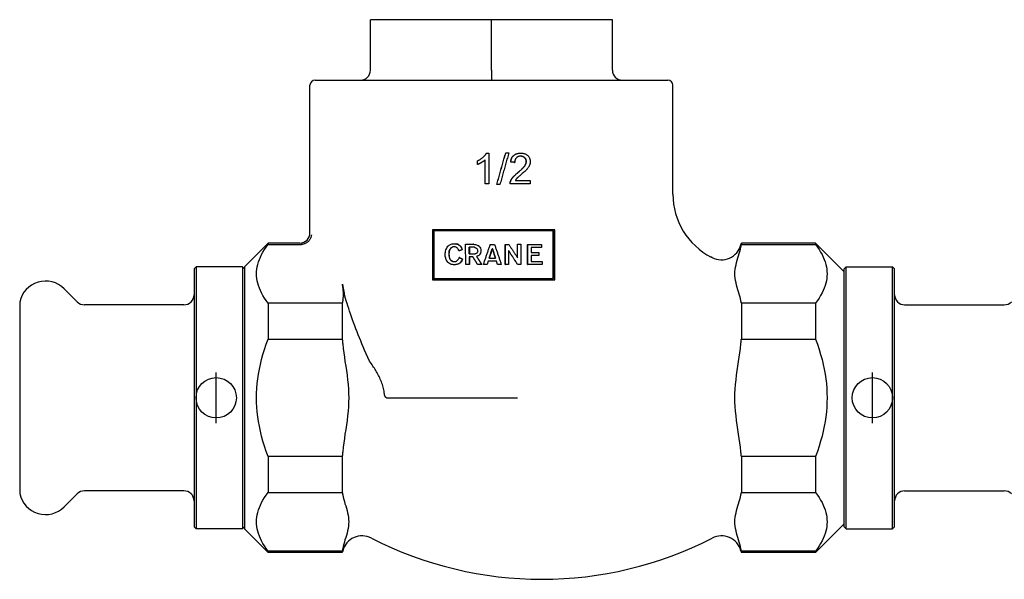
# Model space of a CAD drawing. Header units: millimetres. Extents: x -81 to 3515, y 47 to 334.
# Tile 1 of 3: x 131 to 228, y 193 to 248. Entities that reach past the tile are written whole.
import ezdxf

# ---------------------------------------------------------------- set-up
doc = ezdxf.new("R2010")
doc.units = ezdxf.units.MM
doc.layers.add('DETAIL', color=2, linetype='Continuous')
doc.layers.add('ORIGIN', color=6, linetype='Continuous')

msp = doc.modelspace()

# ---------------------------------------------------------------- linework, layer by layer
at = {"layer": 'DETAIL'}
for p, q in [((177.354, 248.164), (165.354, 248.164)), ((165.354, 243.164), (165.354, 248.164)), ((189.354, 248.164), (177.354, 248.164)), ((177.354, 243.164), (177.354, 248.164)), ((189.354, 243.164), (189.354, 248.164)), ((177.354, 243.164), (177.354, 242.164)), ((159.354, 227.014), (159.354, 241.664)), ((159.854, 242.164), (194.854, 242.164)), ((195.354, 230.856), (195.354, 241.664)), ((176.864, 234.933), (177.107, 234.933)), ((177.109, 234.933), (177.107, 234.933)), ((177.107, 234.933), (177.107, 231.871)), ((177.109, 234.933), (177.109, 231.871)), ((178.774, 234.972), (178.782, 234.972)), ((178.782, 234.972), (179.085, 234.972)), ((180.251, 234.933), (180.267, 234.933)), ((175.98, 233.805), (175.98, 234.168)), ((175.987, 233.805), (175.98, 233.805)), ((176.731, 231.871), (176.731, 234.256)), ((179.269, 234.052), (179.28, 234.052)), ((179.653, 234.012), (179.665, 234.012)), ((177.107, 231.871), (176.731, 231.871)), ((177.109, 231.871), (177.107, 231.871)), ((177.892, 231.82), (177.895, 231.82)), ((178.199, 231.82), (177.895, 231.82)), ((179.2, 231.871), (179.21, 231.871)), ((181.21, 231.871), (179.21, 231.871)), ((179.244, 232.132), (179.254, 232.132)), ((179.73, 232.232), (181.21, 232.232)), ((181.21, 232.232), (181.21, 231.871)), ((171.499, 227.328), (171.499, 222.38)), ((183.635, 227.328), (171.499, 227.328)), ((183.53, 227.216), (171.596, 227.216)), ((171.596, 222.491), (171.596, 227.216)), ((171.628, 227.216), (171.628, 222.491)), ((183.496, 222.491), (183.496, 227.216)), ((183.53, 227.216), (183.53, 222.491)), ((183.635, 222.38), (183.635, 227.328)), ((152.854, 223.664), (155.204, 226.014)), ((155.204, 226.014), (155.204, 225.877)), ((158.354, 226.014), (155.204, 226.014)), ((155.204, 225.877), (158.48, 225.877)), ((172.976, 225.616), (173.035, 225.692)), ((173.035, 225.692), (173.093, 225.752)), ((173.093, 225.752), (173.152, 225.804)), ((173.152, 225.804), (173.219, 225.847)), ((173.219, 225.847), (173.294, 225.881)), ((173.294, 225.881), (173.37, 225.915)), ((173.37, 225.915), (173.453, 225.932)), ((173.453, 225.932), (173.546, 225.941)), ((173.546, 225.941), (173.647, 225.949)), ((173.668, 225.949), (173.647, 225.949)), ((173.647, 225.949), (173.748, 225.941)), ((173.668, 225.949), (173.768, 225.941)), ((173.748, 225.941), (173.841, 225.932)), ((173.768, 225.941), (173.86, 225.932)), ((173.86, 225.932), (173.841, 225.932)), ((173.841, 225.932), (173.925, 225.915)), ((173.86, 225.932), (173.944, 225.915)), ((173.944, 225.915), (173.925, 225.915)), ((173.925, 225.915), (174.002, 225.889)), ((173.944, 225.915), (174.02, 225.889)), ((174.02, 225.889), (174.002, 225.889)), ((174.002, 225.889), (174.069, 225.855)), ((174.02, 225.889), (174.087, 225.855)), ((174.087, 225.855), (174.069, 225.855)), ((174.069, 225.855), (174.137, 225.812)), ((174.087, 225.855), (174.155, 225.812)), ((174.155, 225.812), (174.137, 225.812)), ((174.137, 225.812), (174.205, 225.761)), ((174.155, 225.812), (174.222, 225.761)), ((174.222, 225.761), (174.205, 225.761)), ((174.205, 225.761), (174.264, 225.701)), ((174.222, 225.761), (174.281, 225.701)), ((174.281, 225.701), (174.264, 225.701)), ((174.264, 225.701), (174.324, 225.624)), ((174.281, 225.701), (174.341, 225.624)), ((174.808, 223.887), (174.8, 225.889)), ((174.8, 225.889), (175.56, 225.889)), ((175.57, 225.889), (175.56, 225.889)), ((175.56, 225.889), (175.672, 225.881)), ((175.57, 225.889), (175.681, 225.881)), ((175.681, 225.881), (175.672, 225.881)), ((175.672, 225.881), (175.766, 225.872)), ((175.681, 225.881), (175.775, 225.872)), ((175.775, 225.872), (175.766, 225.872)), ((175.766, 225.872), (175.86, 225.847)), ((175.775, 225.872), (175.868, 225.847)), ((175.868, 225.847), (175.86, 225.847)), ((175.86, 225.847), (175.937, 225.812)), ((175.868, 225.847), (175.945, 225.812)), ((175.937, 225.812), (176.015, 225.778)), ((175.945, 225.812), (176.022, 225.778)), ((176.022, 225.778), (176.015, 225.778)), ((176.015, 225.778), (176.083, 225.727)), ((176.022, 225.778), (176.09, 225.727)), ((176.09, 225.727), (176.083, 225.727)), ((176.083, 225.727), (176.144, 225.667)), ((176.09, 225.727), (176.15, 225.667)), ((176.15, 225.667), (176.144, 225.667)), ((176.144, 225.667), (176.204, 225.598)), ((176.15, 225.667), (176.21, 225.598)), ((177.244, 225.881), (177.666, 225.881)), ((178.733, 223.887), (178.733, 225.881)), ((178.733, 225.881), (178.741, 225.881)), ((178.741, 225.881), (179.075, 225.881)), ((178.741, 223.887), (178.741, 225.881)), ((179.932, 224.584), (179.932, 225.889)), ((179.932, 225.889), (179.946, 225.889)), ((179.946, 224.563), (179.946, 225.889)), ((179.946, 225.889), (180.278, 225.889)), ((180.278, 225.889), (180.278, 223.887)), ((180.944, 223.878), (180.944, 225.881)), ((180.944, 225.881), (180.964, 225.881)), ((180.964, 225.881), (182.31, 225.881)), ((180.964, 223.878), (180.964, 225.881)), ((182.31, 225.881), (182.31, 225.581)), ((202.107, 225.837), (202.154, 226.014)), ((202.154, 226.014), (202.154, 225.877)), ((209.504, 226.014), (202.154, 226.014)), ((202.154, 225.877), (209.504, 225.877)), ((209.504, 226.014), (209.504, 225.877)), ((212.354, 223.164), (209.504, 226.014)), ((172.768, 224.905), (172.776, 225.008)), ((172.776, 224.7), (172.768, 224.905)), ((172.776, 225.008), (172.784, 225.119)), ((172.817, 224.52), (172.776, 224.7)), ((172.784, 225.119), (172.809, 225.222)), ((172.809, 225.222), (172.842, 225.325)), ((172.842, 225.325), (172.884, 225.427)), ((172.884, 225.427), (172.926, 225.521)), ((172.926, 225.521), (172.976, 225.616)), ((173.126, 225.034), (173.118, 224.896)), ((173.142, 224.896), (173.118, 224.896)), ((173.118, 224.896), (173.126, 224.76)), ((173.143, 225.162), (173.126, 225.034)), ((173.15, 225.034), (173.126, 225.034)), ((173.15, 224.76), (173.126, 224.76)), ((173.126, 224.76), (173.152, 224.614)), ((173.15, 225.034), (173.142, 224.896)), ((173.142, 224.896), (173.15, 224.76)), ((173.177, 225.273), (173.143, 225.162)), ((173.166, 225.162), (173.143, 225.162)), ((173.166, 225.162), (173.15, 225.034)), ((173.15, 224.76), (173.175, 224.614)), ((173.2, 225.273), (173.166, 225.162)), ((173.219, 225.367), (173.177, 225.273)), ((173.2, 225.273), (173.177, 225.273)), ((173.242, 225.367), (173.2, 225.273)), ((173.261, 225.436), (173.219, 225.367)), ((173.242, 225.367), (173.219, 225.367)), ((173.283, 225.436), (173.242, 225.367)), ((173.311, 225.496), (173.261, 225.436)), ((173.283, 225.436), (173.261, 225.436)), ((173.333, 225.496), (173.283, 225.436)), ((173.361, 225.538), (173.311, 225.496)), ((173.333, 225.496), (173.311, 225.496)), ((173.383, 225.538), (173.333, 225.496)), ((173.42, 225.581), (173.361, 225.538)), ((173.383, 225.538), (173.361, 225.538)), ((173.442, 225.581), (173.383, 225.538)), ((173.47, 225.607), (173.42, 225.581)), ((173.442, 225.581), (173.42, 225.581)), ((173.492, 225.607), (173.442, 225.581)), ((173.529, 225.624), (173.47, 225.607)), ((173.492, 225.607), (173.47, 225.607)), ((173.55, 225.624), (173.492, 225.607)), ((173.588, 225.641), (173.529, 225.624)), ((173.609, 225.641), (173.55, 225.624)), ((173.647, 225.641), (173.588, 225.641)), ((173.706, 225.641), (173.647, 225.641)), ((173.765, 225.624), (173.706, 225.641)), ((173.808, 225.616), (173.765, 225.624)), ((173.858, 225.598), (173.808, 225.616)), ((173.892, 225.573), (173.858, 225.598)), ((173.925, 225.547), (173.892, 225.573)), ((173.959, 225.53), (173.925, 225.547)), ((173.985, 225.504), (173.959, 225.53)), ((174.036, 225.444), (173.985, 225.504)), ((174.078, 225.385), (174.036, 225.444)), ((174.103, 225.316), (174.078, 225.385)), ((174.137, 225.239), (174.103, 225.316)), ((174.155, 225.239), (174.137, 225.239)), ((174.341, 225.624), (174.324, 225.624)), ((174.324, 225.624), (174.375, 225.538)), ((174.341, 225.624), (174.391, 225.538)), ((174.391, 225.538), (174.375, 225.538)), ((174.375, 225.538), (174.417, 225.436)), ((174.391, 225.538), (174.433, 225.436)), ((174.433, 225.436), (174.417, 225.436)), ((174.417, 225.436), (174.451, 225.342)), ((174.433, 225.436), (174.467, 225.342)), ((174.467, 225.342), (174.451, 225.342)), ((175.158, 224.939), (175.158, 225.59)), ((175.663, 225.59), (175.158, 225.59)), ((175.158, 224.939), (175.74, 224.939)), ((175.17, 225.59), (175.17, 224.939)), ((175.663, 225.59), (175.698, 225.581)), ((175.698, 225.581), (175.732, 225.573)), ((175.732, 225.573), (175.757, 225.564)), ((175.792, 224.948), (175.74, 224.939)), ((175.757, 225.564), (175.792, 225.547)), ((175.792, 225.547), (175.817, 225.53)), ((175.826, 224.965), (175.792, 224.948)), ((175.817, 225.53), (175.852, 225.513)), ((175.86, 224.982), (175.826, 224.965)), ((175.852, 225.513), (175.895, 225.47)), ((175.886, 224.999), (175.86, 224.982)), ((175.912, 225.016), (175.886, 224.999)), ((175.946, 224.708), (175.886, 224.691)), ((175.894, 224.691), (175.886, 224.691)), ((175.954, 224.708), (175.894, 224.691)), ((175.895, 225.47), (175.937, 225.41)), ((175.929, 225.042), (175.912, 225.016)), ((175.946, 225.059), (175.929, 225.042)), ((175.937, 225.41), (175.972, 225.342)), ((175.972, 225.102), (175.946, 225.059)), ((176.006, 224.734), (175.946, 224.708)), ((175.954, 224.708), (175.946, 224.708)), ((176.013, 224.734), (175.954, 224.708)), ((175.972, 225.342), (175.989, 225.273)), ((175.989, 225.145), (175.972, 225.102)), ((175.989, 225.273), (175.998, 225.205)), ((175.998, 225.205), (175.989, 225.145)), ((176.049, 224.76), (176.006, 224.734)), ((176.013, 224.734), (176.006, 224.734)), ((176.056, 224.76), (176.013, 224.734)), ((176.092, 224.794), (176.049, 224.76)), ((176.056, 224.76), (176.049, 224.76)), ((176.099, 224.794), (176.056, 224.76)), ((176.135, 224.82), (176.092, 224.794)), ((176.099, 224.794), (176.092, 224.794)), ((176.142, 224.82), (176.099, 224.794)), ((176.169, 224.854), (176.135, 224.82)), ((176.142, 224.82), (176.135, 224.82)), ((176.176, 224.854), (176.142, 224.82)), ((176.195, 224.888), (176.169, 224.854)), ((176.176, 224.854), (176.169, 224.854)), ((176.201, 224.888), (176.176, 224.854)), ((176.221, 224.922), (176.195, 224.888)), ((176.201, 224.888), (176.195, 224.888)), ((176.227, 224.922), (176.201, 224.888)), ((176.21, 225.598), (176.204, 225.598)), ((176.204, 225.598), (176.264, 225.496)), ((176.21, 225.598), (176.27, 225.496)), ((176.255, 224.982), (176.221, 224.922)), ((176.227, 224.922), (176.221, 224.922)), ((176.261, 224.982), (176.227, 224.922)), ((176.281, 225.051), (176.255, 224.982)), ((176.261, 224.982), (176.255, 224.982)), ((176.287, 225.051), (176.261, 224.982)), ((176.27, 225.496), (176.264, 225.496)), ((176.264, 225.496), (176.298, 225.385)), ((176.27, 225.496), (176.304, 225.385)), ((176.307, 225.119), (176.281, 225.051)), ((176.313, 225.119), (176.287, 225.051)), ((176.304, 225.385), (176.298, 225.385)), ((176.298, 225.385), (176.315, 225.273)), ((176.304, 225.385), (176.321, 225.273)), ((176.315, 225.179), (176.307, 225.119)), ((176.313, 225.119), (176.307, 225.119)), ((176.321, 225.179), (176.313, 225.119)), ((176.321, 225.273), (176.315, 225.273)), ((176.315, 225.273), (176.315, 225.179)), ((176.321, 225.179), (176.315, 225.179)), ((176.321, 225.273), (176.321, 225.179)), ((177.141, 224.503), (177.434, 225.427)), ((177.354, 225.176), (177.142, 224.503)), ((177.477, 225.427), (177.434, 225.427)), ((177.767, 224.503), (177.476, 225.427)), ((177.477, 225.427), (177.769, 224.503)), ((179.066, 225.273), (179.066, 223.887)), ((182.31, 225.581), (181.301, 225.581)), ((181.301, 225.581), (181.301, 225.085)), ((181.301, 225.085), (182.061, 225.085)), ((182.061, 224.794), (181.301, 224.794)), ((181.301, 224.794), (181.301, 224.178)), ((182.061, 225.085), (182.061, 224.794)), ((172.876, 224.349), (172.817, 224.52)), ((173.035, 224.109), (172.959, 224.203)), ((173.11, 224.04), (173.035, 224.109)), ((173.202, 223.98), (173.11, 224.04)), ((173.175, 224.614), (173.152, 224.614)), ((173.152, 224.614), (173.194, 224.477)), ((173.175, 224.614), (173.217, 224.477)), ((173.217, 224.477), (173.194, 224.477)), ((173.194, 224.477), (173.252, 224.374)), ((173.294, 223.929), (173.202, 223.98)), ((173.217, 224.477), (173.275, 224.374)), ((173.275, 224.374), (173.252, 224.374)), ((173.252, 224.374), (173.286, 224.34)), ((173.275, 224.374), (173.308, 224.34)), ((173.308, 224.34), (173.286, 224.34)), ((173.286, 224.34), (173.319, 224.297)), ((173.386, 223.895), (173.294, 223.929)), ((173.308, 224.34), (173.342, 224.297)), ((173.342, 224.297), (173.319, 224.297)), ((173.319, 224.297), (173.361, 224.263)), ((173.342, 224.297), (173.383, 224.263)), ((173.383, 224.263), (173.361, 224.263)), ((173.361, 224.263), (173.411, 224.238)), ((173.383, 224.263), (173.433, 224.238)), ((173.479, 223.878), (173.386, 223.895)), ((173.433, 224.238), (173.411, 224.238)), ((173.411, 224.238), (173.47, 224.203)), ((173.433, 224.238), (173.492, 224.203)), ((173.492, 224.203), (173.47, 224.203)), ((173.47, 224.203), (173.521, 224.186)), ((173.58, 223.861), (173.479, 223.878)), ((173.492, 224.203), (173.542, 224.186)), ((173.542, 224.186), (173.521, 224.186)), ((173.521, 224.186), (173.588, 224.178)), ((173.542, 224.186), (173.609, 224.178)), ((173.664, 223.861), (173.58, 223.861)), ((173.588, 224.178), (173.656, 224.169)), ((173.609, 224.178), (173.676, 224.169)), ((173.656, 224.169), (173.723, 224.169)), ((173.748, 223.869), (173.664, 223.861)), ((173.685, 223.861), (173.664, 223.861)), ((173.768, 223.869), (173.685, 223.861)), ((173.723, 224.169), (173.782, 224.178)), ((173.824, 223.878), (173.748, 223.869)), ((173.768, 223.869), (173.748, 223.869)), ((173.844, 223.878), (173.768, 223.869)), ((173.782, 224.178), (173.833, 224.195)), ((173.909, 223.887), (173.824, 223.878)), ((173.833, 224.195), (173.883, 224.22)), ((173.928, 223.887), (173.844, 223.878)), ((173.883, 224.22), (173.925, 224.238)), ((173.985, 223.904), (173.909, 223.887)), ((173.928, 223.887), (173.909, 223.887)), ((173.925, 224.238), (173.968, 224.272)), ((174.003, 223.904), (173.928, 223.887)), ((173.968, 224.272), (174.002, 224.306)), ((174.052, 223.929), (173.985, 223.904)), ((174.003, 223.904), (173.985, 223.904)), ((174.002, 224.306), (174.036, 224.34)), ((174.071, 223.929), (174.003, 223.904)), ((174.036, 224.34), (174.086, 224.409)), ((174.12, 223.964), (174.052, 223.929)), ((174.071, 223.929), (174.052, 223.929)), ((174.138, 223.964), (174.071, 223.929)), ((174.086, 224.409), (174.12, 224.469)), ((174.12, 224.469), (174.146, 224.52)), ((174.188, 224.006), (174.12, 223.964)), ((174.138, 223.964), (174.12, 223.964)), ((174.205, 224.006), (174.138, 223.964)), ((174.146, 224.52), (174.171, 224.571)), ((174.189, 224.571), (174.171, 224.571)), ((174.239, 224.049), (174.188, 224.006)), ((174.205, 224.006), (174.188, 224.006)), ((174.256, 224.049), (174.205, 224.006)), ((174.324, 224.152), (174.239, 224.049)), ((174.256, 224.049), (174.239, 224.049)), ((174.341, 224.152), (174.256, 224.049)), ((174.392, 224.254), (174.324, 224.152)), ((174.341, 224.152), (174.324, 224.152)), ((174.408, 224.254), (174.341, 224.152)), ((174.442, 224.349), (174.392, 224.254)), ((174.408, 224.254), (174.392, 224.254)), ((174.458, 224.349), (174.408, 224.254)), ((174.485, 224.434), (174.442, 224.349)), ((174.458, 224.349), (174.442, 224.349)), ((174.501, 224.434), (174.458, 224.349)), ((174.501, 224.434), (174.485, 224.434)), ((175.158, 223.887), (174.808, 223.887)), ((175.517, 224.648), (175.158, 224.648)), ((175.158, 224.648), (175.158, 223.887)), ((175.17, 223.887), (175.158, 223.887)), ((175.17, 224.648), (175.17, 223.887)), ((176.393, 223.887), (175.98, 223.887)), ((176.398, 223.887), (176.393, 223.887)), ((176.935, 223.887), (176.565, 223.887)), ((177.038, 224.203), (176.935, 223.887)), ((176.937, 223.887), (176.935, 223.887)), ((177.039, 224.203), (176.937, 223.887)), ((177.864, 224.203), (177.038, 224.203)), ((177.141, 224.503), (177.769, 224.503)), ((177.955, 223.887), (177.861, 224.203)), ((177.958, 223.887), (177.864, 224.203)), ((177.955, 223.887), (177.958, 223.887)), ((178.328, 223.887), (177.958, 223.887)), ((178.733, 223.887), (178.741, 223.887)), ((179.066, 223.887), (178.741, 223.887)), ((179.941, 223.887), (179.955, 223.887)), ((180.278, 223.887), (179.955, 223.887)), ((180.944, 223.878), (180.964, 223.878)), ((182.376, 223.878), (180.964, 223.878)), ((181.301, 224.178), (182.376, 224.178)), ((182.376, 224.178), (182.376, 223.878)), ((147.854, 223.464), (148.054, 223.664)), ((147.854, 223.464), (147.854, 197.864)), ((148.054, 223.664), (148.054, 197.665)), ((152.654, 223.664), (148.054, 223.664)), ((152.654, 223.664), (152.654, 197.665)), ((152.854, 223.464), (152.654, 223.664)), ((152.854, 223.664), (152.854, 197.664)), ((212.354, 223.464), (212.554, 223.664)), ((212.354, 197.864), (212.354, 223.464)), ((212.554, 197.665), (212.554, 223.664)), ((212.554, 223.664), (217.154, 223.664)), ((217.154, 197.665), (217.154, 223.664)), ((217.354, 223.464), (217.154, 223.664)), ((217.354, 197.864), (217.354, 223.464)), ((171.499, 222.38), (183.635, 222.38)), ((171.596, 222.491), (183.53, 222.491)), ((136.261, 220.182), (134.972, 221.471)), ((130.554, 220.164), (130.554, 201.165)), ((146.854, 219.889), (136.968, 219.889)), ((155.204, 220.047), (155.204, 216.494)), ((162.554, 220.047), (155.204, 220.047)), ((162.554, 220.047), (162.554, 216.494)), ((202.154, 220.047), (202.154, 216.494)), ((209.504, 220.047), (202.154, 220.047)), ((209.504, 220.047), (209.504, 216.494)), ((218.354, 219.889), (228.24, 219.889)), ((155.204, 216.494), (162.554, 216.494)), ((202.154, 216.494), (209.504, 216.494)), ((166.954, 210.664), (178.577, 210.664)), ((178.577, 210.664), (179.956, 210.664)), ((155.204, 204.835), (155.204, 201.282)), ((162.554, 204.835), (155.204, 204.835)), ((162.554, 204.835), (162.554, 201.282)), ((202.154, 204.835), (202.154, 201.282)), ((209.504, 204.835), (202.154, 204.835)), ((209.504, 204.835), (209.504, 201.282)), ((146.854, 201.44), (136.968, 201.44)), ((155.204, 201.282), (162.554, 201.282)), ((202.154, 201.282), (209.504, 201.282)), ((218.354, 201.44), (228.24, 201.44)), ((136.261, 201.147), (134.972, 199.857)), ((147.854, 197.864), (148.054, 197.665)), ((152.654, 197.665), (148.054, 197.665)), ((152.854, 197.864), (152.654, 197.665)), ((152.854, 197.664), (155.204, 195.314)), ((212.354, 198.164), (209.504, 195.314)), ((212.354, 197.864), (212.554, 197.665)), ((212.554, 197.665), (217.154, 197.665)), ((217.354, 197.864), (217.154, 197.665)), ((155.204, 195.452), (155.204, 195.314)), ((162.554, 195.452), (155.204, 195.452)), ((162.602, 195.492), (162.554, 195.314)), ((162.554, 195.452), (162.554, 195.314)), ((202.107, 195.492), (202.154, 195.314)), ((202.154, 195.452), (202.154, 195.314)), ((209.504, 195.452), (202.154, 195.452)), ((209.504, 195.452), (209.504, 195.314)), ((162.554, 195.314), (155.204, 195.314)), ((209.504, 195.314), (202.154, 195.314))]:
    msp.add_line(p, q, dxfattribs=at)
at = {"layer": 'DETAIL', "flags": 128}
for points in [[(175.98, 234.168), (176.031, 234.193), (176.082, 234.219), (176.132, 234.245), (176.181, 234.273), (176.228, 234.301), (176.275, 234.331), (176.32, 234.361), (176.364, 234.392), (176.407, 234.424), (176.449, 234.457), (176.49, 234.49), (176.53, 234.525), (176.569, 234.56), (176.605, 234.595), (176.64, 234.629), (176.672, 234.664), (176.703, 234.698), (176.732, 234.732), (176.759, 234.766), (176.784, 234.8), (176.807, 234.833), (176.828, 234.867), (176.847, 234.9), (176.864, 234.933)], [(177.892, 231.82), (177.929, 231.952), (177.966, 232.083), (178.002, 232.214), (178.039, 232.346), (178.076, 232.477), (178.113, 232.608), (178.15, 232.74), (178.186, 232.871), (178.223, 233.002), (178.26, 233.134), (178.297, 233.265), (178.333, 233.396), (178.37, 233.528), (178.407, 233.659), (178.444, 233.79), (178.48, 233.922), (178.517, 234.053), (178.554, 234.184), (178.59, 234.316), (178.627, 234.447), (178.664, 234.578), (178.701, 234.71), (178.737, 234.841), (178.774, 234.972)], [(177.895, 231.82), (177.932, 231.952), (177.969, 232.083), (178.006, 232.214), (178.043, 232.346), (178.08, 232.477), (178.117, 232.608), (178.154, 232.74), (178.191, 232.871), (178.228, 233.002), (178.265, 233.134), (178.302, 233.265), (178.339, 233.396), (178.376, 233.528), (178.413, 233.659), (178.45, 233.79), (178.487, 233.922), (178.523, 234.053), (178.56, 234.184), (178.597, 234.316), (178.634, 234.447), (178.671, 234.578), (178.708, 234.71), (178.745, 234.841), (178.782, 234.972)], [(179.085, 234.972), (179.048, 234.841), (179.011, 234.71), (178.974, 234.578), (178.937, 234.447), (178.9, 234.316), (178.863, 234.184), (178.827, 234.053), (178.79, 233.922), (178.753, 233.79), (178.716, 233.659), (178.679, 233.528), (178.642, 233.396), (178.605, 233.265), (178.568, 233.134), (178.531, 233.002), (178.494, 232.871), (178.457, 232.74), (178.42, 232.608), (178.383, 232.477), (178.347, 232.346), (178.31, 232.214), (178.273, 232.083), (178.236, 231.952), (178.199, 231.82)], [(179.269, 234.052), (179.277, 234.122), (179.288, 234.19), (179.303, 234.254), (179.32, 234.316), (179.34, 234.375), (179.363, 234.431), (179.389, 234.484), (179.418, 234.534), (179.45, 234.582), (179.486, 234.627), (179.524, 234.668), (179.565, 234.707), (179.609, 234.743), (179.655, 234.776), (179.704, 234.806), (179.755, 234.833), (179.809, 234.856), (179.865, 234.877), (179.923, 234.894), (179.984, 234.908), (180.047, 234.919), (180.112, 234.927), (180.18, 234.931), (180.251, 234.933)], [(179.28, 234.052), (179.288, 234.122), (179.299, 234.19), (179.313, 234.254), (179.331, 234.316), (179.351, 234.375), (179.374, 234.431), (179.4, 234.484), (179.43, 234.534), (179.462, 234.582), (179.497, 234.627), (179.536, 234.668), (179.577, 234.707), (179.621, 234.743), (179.668, 234.776), (179.717, 234.806), (179.768, 234.833), (179.822, 234.856), (179.878, 234.877), (179.937, 234.894), (179.998, 234.908), (180.062, 234.919), (180.128, 234.927), (180.196, 234.931), (180.267, 234.933)], [(180.258, 234.624), (180.214, 234.623), (180.171, 234.619), (180.13, 234.614), (180.091, 234.606), (180.053, 234.596), (180.016, 234.583), (179.981, 234.568), (179.948, 234.551), (179.916, 234.532), (179.885, 234.511), (179.856, 234.487), (179.829, 234.461), (179.803, 234.433), (179.779, 234.403), (179.758, 234.372), (179.739, 234.339), (179.722, 234.304), (179.707, 234.267), (179.695, 234.229), (179.685, 234.189), (179.676, 234.148), (179.671, 234.104), (179.667, 234.059), (179.665, 234.012)], [(180.807, 234.096), (180.806, 234.132), (180.802, 234.168), (180.797, 234.202), (180.79, 234.236), (180.78, 234.268), (180.768, 234.3), (180.754, 234.331), (180.738, 234.36), (180.72, 234.389), (180.7, 234.417), (180.677, 234.443), (180.653, 234.469), (180.626, 234.493), (180.599, 234.516), (180.57, 234.536), (180.539, 234.554), (180.508, 234.57), (180.475, 234.584), (180.44, 234.596), (180.405, 234.605), (180.368, 234.613), (180.33, 234.619), (180.29, 234.622), (180.249, 234.624)], [(180.826, 234.096), (180.825, 234.133), (180.821, 234.168), (180.816, 234.203), (180.808, 234.237), (180.799, 234.27), (180.787, 234.301), (180.772, 234.332), (180.756, 234.362), (180.737, 234.391), (180.717, 234.419), (180.694, 234.446), (180.669, 234.471), (180.642, 234.496), (180.613, 234.518), (180.584, 234.538), (180.553, 234.556), (180.521, 234.572), (180.487, 234.586), (180.452, 234.597), (180.416, 234.607), (180.378, 234.614), (180.339, 234.62), (180.299, 234.623), (180.258, 234.624)], [(180.267, 234.933), (180.338, 234.931), (180.407, 234.926), (180.473, 234.918), (180.537, 234.906), (180.598, 234.891), (180.656, 234.872), (180.712, 234.85), (180.766, 234.825), (180.817, 234.796), (180.865, 234.764), (180.911, 234.729), (180.954, 234.69), (180.994, 234.649), (181.031, 234.606), (181.064, 234.561), (181.094, 234.515), (181.12, 234.467), (181.143, 234.418), (181.162, 234.367), (181.178, 234.314), (181.19, 234.26), (181.199, 234.204), (181.204, 234.146), (181.206, 234.087)], [(176.731, 234.256), (176.708, 234.235), (176.684, 234.214), (176.658, 234.192), (176.631, 234.171), (176.603, 234.15), (176.574, 234.128), (176.544, 234.107), (176.513, 234.085), (176.48, 234.064), (176.446, 234.043), (176.411, 234.021), (176.375, 234), (176.339, 233.979), (176.303, 233.958), (176.268, 233.939), (176.233, 233.921), (176.199, 233.903), (176.166, 233.887), (176.133, 233.871), (176.101, 233.856), (176.07, 233.842), (176.039, 233.829), (176.009, 233.817), (175.98, 233.805)], [(176.731, 234.253), (176.708, 234.232), (176.684, 234.211), (176.658, 234.19), (176.632, 234.168), (176.604, 234.147), (176.575, 234.126), (176.545, 234.105), (176.514, 234.083), (176.482, 234.062), (176.448, 234.041), (176.413, 234.019), (176.378, 233.998), (176.342, 233.977), (176.306, 233.957), (176.272, 233.938), (176.237, 233.92), (176.204, 233.902), (176.171, 233.886), (176.139, 233.87), (176.107, 233.856), (176.076, 233.842), (176.046, 233.829), (176.016, 233.817), (175.987, 233.805)], [(179.653, 234.012), (179.637, 234.014), (179.621, 234.016), (179.605, 234.017), (179.589, 234.019), (179.573, 234.021), (179.557, 234.022), (179.541, 234.024), (179.525, 234.026), (179.509, 234.027), (179.493, 234.029), (179.477, 234.03), (179.461, 234.032), (179.445, 234.034), (179.429, 234.035), (179.413, 234.037), (179.397, 234.039), (179.381, 234.04), (179.365, 234.042), (179.349, 234.044), (179.333, 234.045), (179.317, 234.047), (179.301, 234.049), (179.285, 234.05), (179.269, 234.052)], [(179.665, 234.012), (179.649, 234.014), (179.633, 234.016), (179.617, 234.017), (179.601, 234.019), (179.585, 234.021), (179.569, 234.022), (179.553, 234.024), (179.537, 234.026), (179.521, 234.027), (179.505, 234.029), (179.489, 234.03), (179.473, 234.032), (179.457, 234.034), (179.441, 234.035), (179.425, 234.037), (179.409, 234.039), (179.392, 234.04), (179.376, 234.042), (179.36, 234.044), (179.344, 234.045), (179.328, 234.047), (179.312, 234.049), (179.296, 234.05), (179.28, 234.052)], [(179.975, 232.999), (180.054, 233.066), (180.129, 233.13), (180.2, 233.193), (180.266, 233.252), (180.328, 233.31), (180.385, 233.365), (180.438, 233.418), (180.486, 233.468), (180.53, 233.516), (180.569, 233.561), (180.605, 233.604), (180.635, 233.645), (180.663, 233.684), (180.688, 233.723), (180.71, 233.762), (180.731, 233.801), (180.748, 233.839), (180.764, 233.876), (180.777, 233.914), (180.788, 233.951), (180.796, 233.988), (180.802, 234.024), (180.805, 234.06), (180.807, 234.096)], [(179.99, 232.999), (180.069, 233.066), (180.145, 233.13), (180.216, 233.193), (180.282, 233.252), (180.344, 233.31), (180.402, 233.365), (180.455, 233.418), (180.503, 233.468), (180.548, 233.516), (180.587, 233.561), (180.623, 233.604), (180.654, 233.645), (180.681, 233.684), (180.706, 233.723), (180.729, 233.762), (180.749, 233.801), (180.767, 233.839), (180.783, 233.876), (180.796, 233.914), (180.807, 233.951), (180.815, 233.988), (180.821, 234.024), (180.825, 234.06), (180.826, 234.096)], [(181.206, 234.087), (181.205, 234.041), (181.201, 233.995), (181.196, 233.95), (181.188, 233.905), (181.177, 233.86), (181.165, 233.815), (181.15, 233.771), (181.133, 233.726), (181.113, 233.682), (181.09, 233.637), (181.064, 233.591), (181.035, 233.545), (181.003, 233.498), (180.968, 233.451), (180.929, 233.403), (180.888, 233.354), (180.841, 233.303), (180.788, 233.248), (180.727, 233.187), (180.659, 233.123), (180.585, 233.053), (180.503, 232.979), (180.414, 232.901), (180.317, 232.817)], [(179.244, 232.132), (179.257, 232.166), (179.272, 232.2), (179.288, 232.235), (179.305, 232.269), (179.324, 232.303), (179.343, 232.337), (179.364, 232.37), (179.387, 232.404), (179.41, 232.437), (179.435, 232.471), (179.461, 232.504), (179.489, 232.537), (179.518, 232.571), (179.549, 232.605), (179.582, 232.641), (179.618, 232.677), (179.655, 232.714), (179.695, 232.752), (179.736, 232.791), (179.78, 232.831), (179.826, 232.871), (179.873, 232.913), (179.923, 232.955), (179.975, 232.999)], [(179.254, 232.132), (179.268, 232.166), (179.283, 232.2), (179.299, 232.235), (179.316, 232.269), (179.334, 232.303), (179.354, 232.337), (179.376, 232.37), (179.398, 232.404), (179.422, 232.437), (179.447, 232.471), (179.473, 232.504), (179.501, 232.537), (179.53, 232.571), (179.561, 232.605), (179.595, 232.641), (179.63, 232.677), (179.668, 232.714), (179.708, 232.752), (179.749, 232.791), (179.793, 232.831), (179.839, 232.871), (179.887, 232.913), (179.937, 232.955), (179.99, 232.999)], [(180.317, 232.817), (180.263, 232.772), (180.213, 232.729), (180.165, 232.688), (180.121, 232.65), (180.08, 232.614), (180.043, 232.581), (180.009, 232.551), (179.978, 232.522), (179.95, 232.497), (179.926, 232.474), (179.905, 232.453), (179.888, 232.435), (179.872, 232.418), (179.857, 232.401), (179.842, 232.384), (179.828, 232.368), (179.814, 232.351), (179.801, 232.334), (179.788, 232.317), (179.776, 232.3), (179.764, 232.283), (179.752, 232.266), (179.741, 232.249), (179.73, 232.232)], [(179.2, 231.871), (179.2, 231.883), (179.2, 231.894), (179.2, 231.905), (179.2, 231.916), (179.2, 231.927), (179.201, 231.938), (179.202, 231.949), (179.203, 231.96), (179.204, 231.971), (179.205, 231.982), (179.207, 231.993), (179.209, 232.004), (179.211, 232.015), (179.213, 232.025), (179.215, 232.036), (179.217, 232.047), (179.22, 232.058), (179.223, 232.068), (179.226, 232.079), (179.229, 232.09), (179.233, 232.1), (179.236, 232.111), (179.24, 232.121), (179.244, 232.132)], [(179.21, 231.871), (179.21, 231.883), (179.21, 231.894), (179.21, 231.905), (179.21, 231.916), (179.211, 231.927), (179.211, 231.938), (179.212, 231.949), (179.213, 231.96), (179.214, 231.971), (179.216, 231.982), (179.217, 231.993), (179.219, 232.004), (179.221, 232.015), (179.223, 232.025), (179.225, 232.036), (179.228, 232.047), (179.23, 232.058), (179.233, 232.068), (179.236, 232.079), (179.24, 232.09), (179.243, 232.1), (179.247, 232.111), (179.25, 232.121), (179.254, 232.132)], [(159.496, 226.84), (159.492, 226.78), (159.483, 226.72), (159.471, 226.661), (159.455, 226.602), (159.436, 226.544), (159.412, 226.488), (159.386, 226.432), (159.355, 226.379), (159.322, 226.327), (159.285, 226.277), (159.245, 226.229), (159.202, 226.183), (159.156, 226.14), (159.108, 226.1), (159.057, 226.062), (159.004, 226.028), (158.949, 225.997), (158.892, 225.969), (158.834, 225.945), (158.774, 225.924), (158.713, 225.907), (158.651, 225.893), (158.589, 225.884), (158.526, 225.878)], [(155.204, 220.047), (155.014, 220.307), (154.843, 220.563), (154.69, 220.814), (154.554, 221.062), (154.435, 221.306), (154.333, 221.548), (154.247, 221.787), (154.177, 222.024), (154.123, 222.26), (154.085, 222.495), (154.062, 222.729), (154.054, 222.962), (154.062, 223.196), (154.085, 223.429), (154.123, 223.664), (154.177, 223.9), (154.247, 224.137), (154.333, 224.376), (154.435, 224.618), (154.554, 224.862), (154.69, 225.11), (154.843, 225.361), (155.014, 225.617), (155.204, 225.877)], [(158.48, 225.877), (158.482, 225.877), (158.484, 225.877), (158.486, 225.877), (158.488, 225.877), (158.49, 225.877), (158.492, 225.877), (158.494, 225.877), (158.495, 225.877), (158.497, 225.877), (158.499, 225.877), (158.501, 225.877), (158.503, 225.877), (158.505, 225.877), (158.507, 225.877), (158.509, 225.877), (158.511, 225.877), (158.513, 225.877), (158.514, 225.878), (158.516, 225.878), (158.518, 225.878), (158.52, 225.878), (158.522, 225.878), (158.524, 225.878), (158.526, 225.878)], [(176.565, 223.887), (176.593, 223.97), (176.621, 224.053), (176.65, 224.136), (176.678, 224.219), (176.706, 224.302), (176.734, 224.385), (176.763, 224.468), (176.791, 224.551), (176.819, 224.634), (176.848, 224.717), (176.876, 224.801), (176.904, 224.884), (176.933, 224.967), (176.961, 225.05), (176.989, 225.133), (177.018, 225.216), (177.046, 225.299), (177.074, 225.382), (177.103, 225.465), (177.131, 225.548), (177.159, 225.631), (177.188, 225.715), (177.216, 225.798), (177.244, 225.881)], [(177.666, 225.881), (177.694, 225.798), (177.721, 225.715), (177.749, 225.631), (177.776, 225.548), (177.804, 225.465), (177.832, 225.382), (177.859, 225.299), (177.887, 225.216), (177.914, 225.133), (177.942, 225.05), (177.97, 224.967), (177.997, 224.884), (178.025, 224.801), (178.052, 224.717), (178.08, 224.634), (178.108, 224.551), (178.135, 224.468), (178.163, 224.385), (178.19, 224.302), (178.218, 224.219), (178.246, 224.136), (178.273, 224.053), (178.301, 223.97), (178.328, 223.887)], [(179.075, 225.881), (179.112, 225.826), (179.148, 225.771), (179.184, 225.716), (179.221, 225.661), (179.257, 225.606), (179.293, 225.551), (179.33, 225.496), (179.366, 225.441), (179.402, 225.386), (179.439, 225.331), (179.475, 225.277), (179.511, 225.222), (179.548, 225.167), (179.584, 225.112), (179.62, 225.057), (179.657, 225.002), (179.693, 224.947), (179.729, 224.892), (179.765, 224.837), (179.802, 224.782), (179.838, 224.727), (179.874, 224.672), (179.91, 224.618), (179.946, 224.563)], [(202.107, 225.635), (202.108, 225.645), (202.11, 225.655), (202.112, 225.665), (202.114, 225.675), (202.116, 225.685), (202.118, 225.695), (202.12, 225.705), (202.122, 225.715), (202.124, 225.725), (202.126, 225.735), (202.128, 225.745), (202.13, 225.755), (202.132, 225.765), (202.134, 225.776), (202.136, 225.786), (202.138, 225.796), (202.14, 225.806), (202.142, 225.816), (202.144, 225.826), (202.146, 225.836), (202.148, 225.846), (202.15, 225.856), (202.152, 225.867), (202.154, 225.877)], [(209.504, 225.877), (209.694, 225.617), (209.865, 225.361), (210.018, 225.11), (210.154, 224.862), (210.273, 224.618), (210.375, 224.376), (210.461, 224.137), (210.531, 223.9), (210.585, 223.664), (210.623, 223.429), (210.646, 223.196), (210.654, 222.962), (210.646, 222.729), (210.623, 222.495), (210.585, 222.26), (210.531, 222.024), (210.461, 221.787), (210.375, 221.548), (210.273, 221.306), (210.154, 221.062), (210.018, 220.814), (209.865, 220.563), (209.694, 220.307), (209.504, 220.047)], [(174.451, 225.342), (174.438, 225.337), (174.425, 225.333), (174.412, 225.329), (174.399, 225.325), (174.386, 225.32), (174.373, 225.316), (174.359, 225.312), (174.346, 225.307), (174.333, 225.303), (174.32, 225.299), (174.307, 225.295), (174.294, 225.29), (174.281, 225.286), (174.268, 225.282), (174.255, 225.278), (174.242, 225.273), (174.229, 225.269), (174.216, 225.265), (174.203, 225.26), (174.19, 225.256), (174.176, 225.252), (174.163, 225.248), (174.15, 225.243), (174.137, 225.239)], [(174.467, 225.342), (174.454, 225.337), (174.441, 225.333), (174.428, 225.329), (174.415, 225.325), (174.402, 225.32), (174.389, 225.316), (174.376, 225.312), (174.363, 225.307), (174.35, 225.303), (174.337, 225.299), (174.324, 225.295), (174.311, 225.29), (174.298, 225.286), (174.285, 225.282), (174.272, 225.278), (174.259, 225.273), (174.246, 225.269), (174.233, 225.265), (174.22, 225.26), (174.207, 225.256), (174.194, 225.252), (174.181, 225.248), (174.168, 225.243), (174.155, 225.239)], [(175.886, 224.691), (175.907, 224.657), (175.928, 224.624), (175.949, 224.59), (175.971, 224.557), (175.992, 224.523), (176.013, 224.49), (176.034, 224.456), (176.055, 224.423), (176.076, 224.389), (176.097, 224.356), (176.118, 224.322), (176.139, 224.289), (176.16, 224.255), (176.182, 224.222), (176.203, 224.188), (176.224, 224.155), (176.245, 224.121), (176.266, 224.088), (176.287, 224.054), (176.308, 224.021), (176.329, 223.987), (176.351, 223.954), (176.372, 223.92), (176.393, 223.887)], [(175.894, 224.691), (175.915, 224.657), (175.936, 224.624), (175.957, 224.59), (175.978, 224.557), (175.999, 224.523), (176.02, 224.49), (176.041, 224.456), (176.062, 224.423), (176.083, 224.389), (176.104, 224.356), (176.125, 224.322), (176.146, 224.289), (176.167, 224.255), (176.188, 224.222), (176.209, 224.188), (176.23, 224.155), (176.251, 224.121), (176.272, 224.088), (176.293, 224.054), (176.314, 224.021), (176.335, 223.987), (176.356, 223.954), (176.377, 223.92), (176.398, 223.887)], [(179.955, 223.887), (179.918, 223.944), (179.881, 224.002), (179.844, 224.06), (179.807, 224.118), (179.77, 224.175), (179.734, 224.233), (179.697, 224.291), (179.66, 224.349), (179.623, 224.406), (179.586, 224.464), (179.548, 224.522), (179.511, 224.58), (179.474, 224.638), (179.437, 224.695), (179.4, 224.753), (179.363, 224.811), (179.326, 224.869), (179.289, 224.926), (179.252, 224.984), (179.215, 225.042), (179.178, 225.1), (179.141, 225.157), (179.104, 225.215), (179.066, 225.273)], [(179.941, 223.887), (179.904, 223.944), (179.868, 224.001), (179.832, 224.058), (179.795, 224.115), (179.759, 224.172), (179.723, 224.229), (179.686, 224.287), (179.65, 224.344), (179.614, 224.401), (179.577, 224.458), (179.541, 224.515), (179.504, 224.572), (179.468, 224.63), (179.431, 224.687), (179.395, 224.744), (179.358, 224.801), (179.322, 224.858), (179.285, 224.915), (179.249, 224.972), (179.212, 225.03), (179.176, 225.087), (179.139, 225.144), (179.103, 225.201), (179.066, 225.258)], [(202.107, 220.289), (202.058, 220.517), (202.004, 220.734), (201.945, 220.946), (201.881, 221.165), (201.813, 221.389), (201.746, 221.616), (201.681, 221.845), (201.623, 222.074), (201.575, 222.302), (201.539, 222.527), (201.516, 222.748), (201.508, 222.962), (201.516, 223.177), (201.539, 223.397), (201.575, 223.622), (201.623, 223.85), (201.681, 224.079), (201.746, 224.308), (201.813, 224.535), (201.881, 224.759), (201.945, 224.978), (202.004, 225.19), (202.058, 225.407), (202.107, 225.635)], [(172.959, 224.203), (172.956, 224.209), (172.952, 224.215), (172.949, 224.221), (172.945, 224.227), (172.942, 224.233), (172.938, 224.24), (172.935, 224.246), (172.931, 224.252), (172.928, 224.258), (172.924, 224.264), (172.921, 224.27), (172.918, 224.276), (172.914, 224.282), (172.911, 224.288), (172.907, 224.294), (172.904, 224.3), (172.9, 224.306), (172.897, 224.312), (172.893, 224.318), (172.89, 224.324), (172.886, 224.33), (172.883, 224.337), (172.879, 224.343), (172.876, 224.349)], [(174.171, 224.571), (174.184, 224.566), (174.197, 224.56), (174.21, 224.554), (174.223, 224.548), (174.236, 224.543), (174.249, 224.537), (174.262, 224.531), (174.275, 224.526), (174.289, 224.52), (174.302, 224.514), (174.315, 224.509), (174.328, 224.503), (174.341, 224.497), (174.354, 224.491), (174.367, 224.486), (174.38, 224.48), (174.393, 224.474), (174.406, 224.469), (174.419, 224.463), (174.432, 224.457), (174.446, 224.451), (174.459, 224.446), (174.472, 224.44), (174.485, 224.434)], [(174.189, 224.571), (174.202, 224.566), (174.215, 224.56), (174.228, 224.554), (174.24, 224.548), (174.253, 224.543), (174.266, 224.537), (174.279, 224.531), (174.292, 224.526), (174.305, 224.52), (174.318, 224.514), (174.331, 224.509), (174.345, 224.503), (174.358, 224.497), (174.371, 224.491), (174.384, 224.486), (174.397, 224.48), (174.41, 224.474), (174.423, 224.469), (174.436, 224.463), (174.449, 224.457), (174.462, 224.451), (174.475, 224.446), (174.488, 224.44), (174.501, 224.434)], [(175.98, 223.887), (175.961, 223.918), (175.942, 223.95), (175.922, 223.982), (175.903, 224.013), (175.884, 224.045), (175.865, 224.077), (175.845, 224.109), (175.826, 224.14), (175.807, 224.172), (175.787, 224.204), (175.768, 224.236), (175.749, 224.267), (175.73, 224.299), (175.71, 224.331), (175.691, 224.363), (175.672, 224.394), (175.652, 224.426), (175.633, 224.458), (175.614, 224.489), (175.595, 224.521), (175.575, 224.553), (175.556, 224.585), (175.537, 224.616), (175.517, 224.648)], [(162.579, 221.951), (162.584, 221.91), (162.59, 221.869), (162.596, 221.829), (162.602, 221.789), (162.608, 221.749), (162.615, 221.71), (162.622, 221.671), (162.629, 221.631), (162.636, 221.591), (162.643, 221.551), (162.651, 221.511), (162.659, 221.471), (162.667, 221.43), (162.675, 221.389), (162.683, 221.348), (162.692, 221.307), (162.701, 221.266), (162.71, 221.224), (162.72, 221.182), (162.729, 221.14), (162.739, 221.098), (162.749, 221.056), (162.759, 221.013), (162.769, 220.971)], [(162.628, 220.418), (162.637, 220.466), (162.646, 220.517), (162.653, 220.569), (162.659, 220.625), (162.664, 220.682), (162.668, 220.74), (162.671, 220.801), (162.672, 220.863), (162.673, 220.925), (162.672, 220.989), (162.671, 221.053), (162.668, 221.117), (162.664, 221.183), (162.659, 221.251), (162.654, 221.319), (162.647, 221.389), (162.64, 221.46), (162.632, 221.532), (162.624, 221.604), (162.615, 221.675), (162.606, 221.746), (162.597, 221.815), (162.588, 221.884), (162.579, 221.951)], [(165.447, 214.026), (165.275, 214.304), (165.097, 214.647), (164.923, 215.021), (164.76, 215.393), (164.619, 215.73), (164.5, 216.017), (164.383, 216.307), (164.264, 216.603), (164.145, 216.905), (164.026, 217.209), (163.909, 217.514), (163.795, 217.818), (163.683, 218.117), (163.576, 218.41), (163.473, 218.697), (163.375, 218.977), (163.281, 219.251), (163.193, 219.517), (163.109, 219.777), (163.03, 220.03), (162.957, 220.275), (162.889, 220.514), (162.826, 220.746), (162.769, 220.971)], [(162.602, 220.289), (162.6, 220.279), (162.598, 220.269), (162.596, 220.259), (162.594, 220.249), (162.592, 220.239), (162.59, 220.229), (162.588, 220.219), (162.586, 220.209), (162.584, 220.199), (162.582, 220.189), (162.58, 220.179), (162.578, 220.169), (162.576, 220.159), (162.574, 220.148), (162.572, 220.138), (162.57, 220.128), (162.568, 220.118), (162.566, 220.108), (162.564, 220.098), (162.562, 220.088), (162.56, 220.078), (162.558, 220.068), (162.556, 220.057), (162.554, 220.047)], [(162.628, 220.418), (162.626, 220.413), (162.625, 220.408), (162.624, 220.402), (162.623, 220.397), (162.622, 220.392), (162.621, 220.386), (162.62, 220.381), (162.619, 220.376), (162.617, 220.37), (162.616, 220.365), (162.615, 220.36), (162.614, 220.354), (162.613, 220.349), (162.612, 220.343), (162.611, 220.338), (162.61, 220.333), (162.609, 220.327), (162.608, 220.322), (162.607, 220.316), (162.606, 220.311), (162.605, 220.306), (162.604, 220.3), (162.603, 220.295), (162.602, 220.289)], [(202.154, 220.047), (202.152, 220.057), (202.15, 220.068), (202.148, 220.078), (202.146, 220.088), (202.144, 220.098), (202.142, 220.108), (202.14, 220.118), (202.138, 220.128), (202.136, 220.138), (202.134, 220.148), (202.132, 220.159), (202.13, 220.169), (202.128, 220.179), (202.126, 220.189), (202.124, 220.199), (202.122, 220.209), (202.12, 220.219), (202.118, 220.229), (202.116, 220.239), (202.114, 220.249), (202.112, 220.259), (202.11, 220.269), (202.108, 220.279), (202.107, 220.289)], [(155.204, 204.835), (155.014, 205.355), (154.843, 205.866), (154.69, 206.368), (154.554, 206.864), (154.435, 207.352), (154.333, 207.836), (154.247, 208.314), (154.177, 208.789), (154.123, 209.26), (154.085, 209.73), (154.062, 210.197), (154.054, 210.664), (154.062, 211.131), (154.085, 211.599), (154.123, 212.069), (154.177, 212.54), (154.247, 213.015), (154.333, 213.493), (154.435, 213.976), (154.554, 214.465), (154.69, 214.96), (154.843, 215.463), (155.014, 215.974), (155.204, 216.494)], [(162.554, 216.494), (162.556, 216.474), (162.558, 216.453), (162.56, 216.433), (162.562, 216.413), (162.564, 216.393), (162.566, 216.372), (162.568, 216.352), (162.57, 216.332), (162.572, 216.312), (162.574, 216.292), (162.576, 216.271), (162.578, 216.251), (162.58, 216.231), (162.582, 216.211), (162.584, 216.191), (162.586, 216.171), (162.588, 216.15), (162.59, 216.13), (162.592, 216.11), (162.594, 216.09), (162.596, 216.07), (162.598, 216.05), (162.6, 216.03), (162.602, 216.01)], [(162.602, 216.01), (162.65, 215.555), (162.704, 215.12), (162.763, 214.696), (162.827, 214.258), (162.895, 213.811), (162.962, 213.357), (163.027, 212.899), (163.085, 212.441), (163.133, 211.985), (163.169, 211.535), (163.192, 211.093), (163.2, 210.664), (163.192, 210.235), (163.169, 209.794), (163.133, 209.344), (163.085, 208.888), (163.027, 208.43), (162.962, 207.972), (162.895, 207.518), (162.827, 207.071), (162.763, 206.633), (162.704, 206.208), (162.65, 205.774), (162.602, 205.319)], [(202.107, 205.319), (202.058, 205.774), (202.004, 206.208), (201.945, 206.633), (201.881, 207.071), (201.813, 207.518), (201.746, 207.972), (201.681, 208.43), (201.623, 208.888), (201.575, 209.344), (201.539, 209.794), (201.516, 210.235), (201.508, 210.664), (201.516, 211.093), (201.539, 211.535), (201.575, 211.985), (201.623, 212.441), (201.681, 212.899), (201.746, 213.357), (201.813, 213.811), (201.881, 214.258), (201.945, 214.696), (202.004, 215.12), (202.058, 215.555), (202.107, 216.01)], [(202.107, 216.01), (202.108, 216.03), (202.11, 216.05), (202.112, 216.07), (202.114, 216.09), (202.116, 216.11), (202.118, 216.13), (202.12, 216.15), (202.122, 216.171), (202.124, 216.191), (202.126, 216.211), (202.128, 216.231), (202.13, 216.251), (202.132, 216.271), (202.134, 216.292), (202.136, 216.312), (202.138, 216.332), (202.14, 216.352), (202.142, 216.372), (202.144, 216.393), (202.146, 216.413), (202.148, 216.433), (202.15, 216.453), (202.152, 216.474), (202.154, 216.494)], [(209.504, 216.494), (209.694, 215.974), (209.865, 215.463), (210.018, 214.96), (210.154, 214.465), (210.273, 213.976), (210.375, 213.493), (210.461, 213.015), (210.531, 212.54), (210.585, 212.069), (210.623, 211.599), (210.646, 211.131), (210.654, 210.664), (210.646, 210.197), (210.623, 209.73), (210.585, 209.26), (210.531, 208.789), (210.461, 208.314), (210.375, 207.836), (210.273, 207.352), (210.154, 206.864), (210.018, 206.368), (209.865, 205.866), (209.694, 205.355), (209.504, 204.835)], [(166.746, 211.04), (166.73, 211.181), (166.708, 211.321), (166.682, 211.46), (166.652, 211.597), (166.617, 211.732), (166.579, 211.866), (166.536, 211.999), (166.49, 212.131), (166.441, 212.261), (166.388, 212.39), (166.333, 212.517), (166.275, 212.643), (166.214, 212.768), (166.151, 212.891), (166.087, 213.013), (166.02, 213.132), (165.951, 213.251), (165.882, 213.367), (165.811, 213.482), (165.739, 213.595), (165.667, 213.705), (165.594, 213.814), (165.52, 213.921), (165.447, 214.026)], [(166.954, 210.664), (166.941, 210.667), (166.928, 210.673), (166.916, 210.679), (166.904, 210.687), (166.893, 210.696), (166.882, 210.705), (166.872, 210.715), (166.862, 210.727), (166.852, 210.739), (166.842, 210.752), (166.832, 210.766), (166.823, 210.782), (166.814, 210.798), (166.805, 210.816), (166.796, 210.834), (166.788, 210.854), (166.781, 210.874), (166.774, 210.895), (166.768, 210.917), (166.762, 210.94), (166.757, 210.964), (166.753, 210.988), (166.749, 211.014), (166.746, 211.04)], [(162.602, 205.319), (162.6, 205.299), (162.598, 205.279), (162.596, 205.259), (162.594, 205.239), (162.592, 205.219), (162.59, 205.199), (162.588, 205.178), (162.586, 205.158), (162.584, 205.138), (162.582, 205.118), (162.58, 205.098), (162.578, 205.078), (162.576, 205.058), (162.574, 205.037), (162.572, 205.017), (162.57, 204.997), (162.568, 204.977), (162.566, 204.957), (162.564, 204.936), (162.562, 204.916), (162.56, 204.896), (162.558, 204.876), (162.556, 204.855), (162.554, 204.835)], [(202.154, 204.835), (202.152, 204.855), (202.15, 204.876), (202.148, 204.896), (202.146, 204.916), (202.144, 204.936), (202.142, 204.957), (202.14, 204.977), (202.138, 204.997), (202.136, 205.017), (202.134, 205.037), (202.132, 205.058), (202.13, 205.078), (202.128, 205.098), (202.126, 205.118), (202.124, 205.138), (202.122, 205.158), (202.12, 205.178), (202.118, 205.199), (202.116, 205.219), (202.114, 205.239), (202.112, 205.259), (202.11, 205.279), (202.108, 205.299), (202.107, 205.319)], [(155.204, 195.452), (155.014, 195.712), (154.843, 195.968), (154.69, 196.219), (154.554, 196.467), (154.435, 196.711), (154.333, 196.952), (154.247, 197.192), (154.177, 197.429), (154.123, 197.665), (154.085, 197.9), (154.062, 198.133), (154.054, 198.367), (154.062, 198.6), (154.085, 198.834), (154.123, 199.069), (154.177, 199.305), (154.247, 199.542), (154.333, 199.781), (154.435, 200.023), (154.554, 200.267), (154.69, 200.515), (154.843, 200.766), (155.014, 201.022), (155.204, 201.282)], [(162.554, 201.282), (162.556, 201.271), (162.558, 201.261), (162.56, 201.251), (162.562, 201.241), (162.564, 201.231), (162.566, 201.221), (162.568, 201.211), (162.57, 201.201), (162.572, 201.191), (162.574, 201.18), (162.576, 201.17), (162.578, 201.16), (162.58, 201.15), (162.582, 201.14), (162.584, 201.13), (162.586, 201.12), (162.588, 201.11), (162.59, 201.1), (162.592, 201.09), (162.594, 201.08), (162.596, 201.07), (162.598, 201.06), (162.6, 201.05), (162.602, 201.04)], [(202.107, 201.04), (202.108, 201.05), (202.11, 201.06), (202.112, 201.07), (202.114, 201.08), (202.116, 201.09), (202.118, 201.1), (202.12, 201.11), (202.122, 201.12), (202.124, 201.13), (202.126, 201.14), (202.128, 201.15), (202.13, 201.16), (202.132, 201.17), (202.134, 201.18), (202.136, 201.191), (202.138, 201.201), (202.14, 201.211), (202.142, 201.221), (202.144, 201.231), (202.146, 201.241), (202.148, 201.251), (202.15, 201.261), (202.152, 201.271), (202.154, 201.282)], [(209.504, 201.282), (209.694, 201.022), (209.865, 200.766), (210.018, 200.515), (210.154, 200.267), (210.273, 200.023), (210.375, 199.781), (210.461, 199.542), (210.531, 199.305), (210.585, 199.069), (210.623, 198.834), (210.646, 198.6), (210.654, 198.367), (210.646, 198.133), (210.623, 197.9), (210.585, 197.665), (210.531, 197.429), (210.461, 197.192), (210.375, 196.952), (210.273, 196.711), (210.154, 196.467), (210.018, 196.219), (209.865, 195.968), (209.694, 195.712), (209.504, 195.452)], [(162.602, 201.04), (162.65, 200.812), (162.704, 200.595), (162.763, 200.383), (162.827, 200.164), (162.895, 199.94), (162.962, 199.713), (163.027, 199.484), (163.085, 199.255), (163.133, 199.027), (163.169, 198.802), (163.192, 198.581), (163.2, 198.367), (163.192, 198.152), (163.169, 197.932), (163.133, 197.707), (163.085, 197.479), (163.027, 197.25), (162.962, 197.021), (162.895, 196.794), (162.827, 196.57), (162.763, 196.351), (162.704, 196.139), (162.65, 195.922), (162.602, 195.694)], [(202.107, 195.694), (202.058, 195.922), (202.004, 196.139), (201.945, 196.351), (201.881, 196.57), (201.813, 196.794), (201.746, 197.021), (201.681, 197.25), (201.623, 197.479), (201.575, 197.707), (201.539, 197.932), (201.516, 198.152), (201.508, 198.367), (201.516, 198.581), (201.539, 198.802), (201.575, 199.027), (201.623, 199.255), (201.681, 199.484), (201.746, 199.713), (201.813, 199.94), (201.881, 200.164), (201.945, 200.383), (202.004, 200.595), (202.058, 200.812), (202.107, 201.04)], [(162.602, 195.694), (162.6, 195.684), (162.598, 195.674), (162.596, 195.664), (162.594, 195.654), (162.592, 195.644), (162.59, 195.634), (162.588, 195.624), (162.586, 195.614), (162.584, 195.604), (162.582, 195.594), (162.58, 195.584), (162.578, 195.574), (162.576, 195.563), (162.574, 195.553), (162.572, 195.543), (162.57, 195.533), (162.568, 195.523), (162.566, 195.513), (162.564, 195.503), (162.562, 195.493), (162.56, 195.483), (162.558, 195.472), (162.556, 195.462), (162.554, 195.452)], [(202.154, 195.452), (202.152, 195.462), (202.15, 195.472), (202.148, 195.483), (202.146, 195.493), (202.144, 195.503), (202.142, 195.513), (202.14, 195.523), (202.138, 195.533), (202.136, 195.543), (202.134, 195.553), (202.132, 195.563), (202.13, 195.574), (202.128, 195.584), (202.126, 195.594), (202.124, 195.604), (202.122, 195.614), (202.12, 195.624), (202.118, 195.634), (202.116, 195.644), (202.114, 195.654), (202.112, 195.664), (202.11, 195.674), (202.108, 195.684), (202.107, 195.694)]]:
    msp.add_lwpolyline(points, dxfattribs=at)
at = {"layer": 'DETAIL'}
for centre, radius, start, end in [((164.354, 243.164), 1, 270, 0), ((190.354, 243.164), 1, 180, 270), ((159.854, 241.664), 0.5, 90, 180), ((194.854, 241.664), 0.5, 0, 90), ((202.354, 230.856), 7, 180, 242.96431), ((158.354, 227.014), 1, 270, 0), ((200.175, 226.355), 2, 242.81018, 345), ((182.354, 191.664), 37, 62.81017, 62.96431), ((133.118, 219.618), 2.622, 106.48395, 167.96718), ((133.118, 219.618), 2.622, 44.99706, 106.48123), ((146.854, 220.889), 1, 269.99661, 359.99845), ((218.354, 220.889), 1, 180.00155, 270.00339), ((136.968, 220.889), 1, 225.0038, 270.00446), ((228.24, 220.889), 1, 269.99554, 314.9962), ((136.968, 200.44), 1, 89.99554, 134.9962), ((146.854, 200.439), 1, 0.00155, 90.00339), ((218.354, 200.439), 1, 89.99661, 179.99845), ((228.24, 200.44), 1, 45.0038, 90.00446), ((133.118, 201.711), 2.622, 192.03282, 253.51605), ((133.118, 201.711), 2.622, 253.51877, 315.00294), ((164.533, 194.974), 2, 62.81013, 165), ((182.354, 229.664), 37, 242.81018, 297.18983), ((200.175, 194.974), 2, 15, 117.18982)]:
    msp.add_arc(centre, radius, start, end, dxfattribs=at)
at = {"layer": 'ORIGIN'}
for p, q in [((150.054, 208.164), (150.054, 213.164)), ((215.154, 208.164), (215.154, 213.164))]:
    msp.add_line(p, q, dxfattribs=at)
for centre in [(150.054, 210.664), (215.154, 210.664)]:
    msp.add_circle(centre, 2, dxfattribs=at)

doc.saveas('drawing.dxf')
